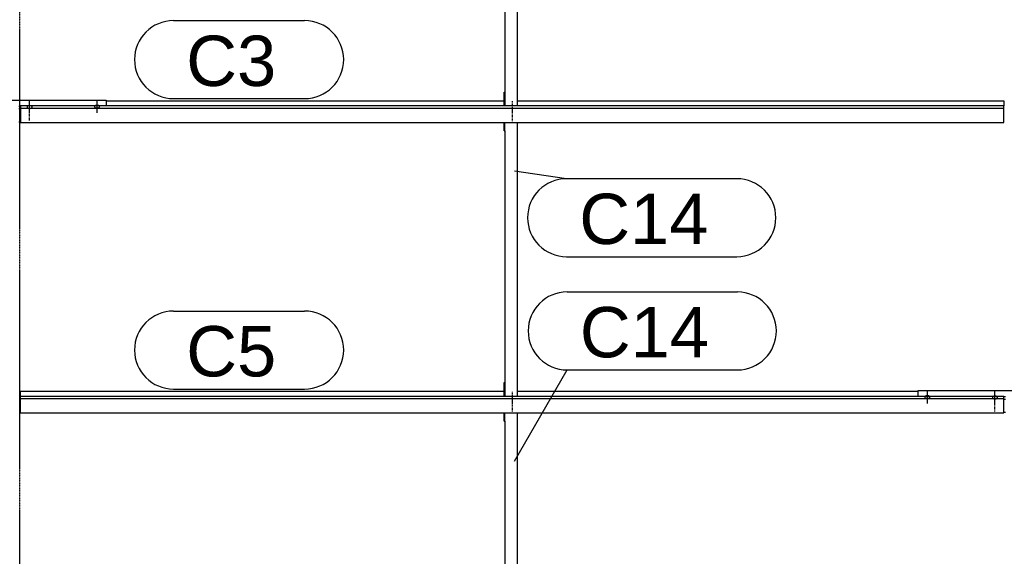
# Model space of a CAD drawing. Header units: millimetres. Extents: x -4888 to 73862, y -29046 to 15504.
# Tile 77 of 111: x 42000 to 45498, y 2781 to 4690. Entities that reach past the tile are written whole.
import ezdxf

# ---------------------------------------------------------------- set-up
doc = ezdxf.new("R2010")
doc.units = ezdxf.units.MM
doc.linetypes.add('DXK_LINE_DOT2', pattern=[3.9198, 1.9599, -1.9599])
doc.linetypes.add('DXK_LINE_DOT3', pattern=[5.9187, 2.979, -0.9799, 0.9799, -0.9799])
doc.styles.add('Arial', font='ARIAL.TTF', dxfattribs={"height": 0.2})

# ---------------------------------------------------------------- blocks, each defined once
blk = doc.blocks.new('Part-1953139-18680 - 1282')
at = {"color": 3, "linetype": 'Continuous'}
for p, q in [((43722, 4295), (43722, 4324.5)), ((43724, 4295), (43724, 4324.5)), ((43769, 3349.9), (43769, 4324.5)), ((43722, 4295), (43724, 4295)), ((43724, 4295), (43724, 3349.9)), ((43722, 3349.9), (43722, 3399.3)), ((43722, 3399.3), (43724, 3399.3))]:
    blk.add_line(p, q, dxfattribs=at)
blk = doc.blocks.new('Bolt-1953139-18033 - 1282')
at = {"color": 5, "linetype": 'Continuous'}
for p, q in [((42026.2, 4380.1), (42026, 4379.6)), ((42026, 4379.6), (42026, 4379.1)), ((42026, 4379.1), (42026, 4378.7)), ((42026, 4378.7), (42026.2, 4378.2)), ((42026.4, 4380.5), (42026.2, 4380.1)), ((42026.2, 4378.2), (42026.4, 4377.7)), ((42026.7, 4381), (42026.4, 4380.5)), ((42026.4, 4377.7), (42026.7, 4377.3)), ((42027.1, 4381.4), (42026.7, 4381)), ((42026.7, 4377.3), (42027.1, 4376.9)), ((42027.5, 4381.8), (42027.1, 4381.4)), ((42027.1, 4376.9), (42027.5, 4376.5)), ((42028, 4382.2), (42027.5, 4381.8)), ((42027.5, 4376.5), (42028, 4376.1)), ((42028.6, 4382.5), (42028, 4382.2)), ((42028, 4376.1), (42028.6, 4375.7)), ((42029.3, 4382.8), (42028.6, 4382.5)), ((42028.6, 4375.7), (42029.3, 4375.4)), ((42030, 4383.1), (42029.3, 4382.8)), ((42029.3, 4375.4), (42030, 4375.1)), ((42030.8, 4383.3), (42030, 4383.1)), ((42030, 4375.1), (42030.8, 4374.9)), ((42031.6, 4383.6), (42030.8, 4383.3)), ((42030.8, 4374.9), (42031.6, 4374.7)), ((42032.4, 4383.7), (42031.6, 4383.6)), ((42031.6, 4374.7), (42032.4, 4374.5)), ((42033.2, 4383.8), (42032.4, 4383.7)), ((42032.4, 4374.5), (42033.2, 4374.4)), ((42034.1, 4383.9), (42033.2, 4383.8)), ((42033.2, 4374.4), (42034.1, 4374.4)), ((42035, 4383.9), (42034.1, 4383.9)), ((42034.1, 4374.4), (42035, 4374.3)), ((42035, 4359.4), (42035, 4401.7)), ((42035.9, 4383.9), (42035, 4383.9)), ((42035, 4374.3), (42035.9, 4374.4)), ((42036.8, 4383.8), (42035.9, 4383.9)), ((42035.9, 4374.4), (42036.8, 4374.4)), ((42037.6, 4383.7), (42036.8, 4383.8)), ((42036.8, 4374.4), (42037.6, 4374.5)), ((42038.4, 4383.6), (42037.6, 4383.7)), ((42037.6, 4374.5), (42038.4, 4374.7)), ((42039.2, 4383.3), (42038.4, 4383.6)), ((42038.4, 4374.7), (42039.2, 4374.9)), ((42040, 4383.1), (42039.2, 4383.3)), ((42039.2, 4374.9), (42040, 4375.1)), ((42040.7, 4382.8), (42040, 4383.1)), ((42040, 4375.1), (42040.7, 4375.4)), ((42041.4, 4382.5), (42040.7, 4382.8)), ((42040.7, 4375.4), (42041.4, 4375.7)), ((42042, 4382.2), (42041.4, 4382.5)), ((42041.4, 4375.7), (42042, 4376.1)), ((42042.5, 4381.8), (42042, 4382.2)), ((42042, 4376.1), (42042.5, 4376.5)), ((42042.9, 4381.4), (42042.5, 4381.8)), ((42042.5, 4376.5), (42042.9, 4376.9)), ((42043.3, 4381), (42042.9, 4381.4)), ((42042.9, 4376.9), (42043.3, 4377.3)), ((42043.6, 4380.5), (42043.3, 4381)), ((42043.3, 4377.3), (42043.6, 4377.7)), ((42043.8, 4380.1), (42043.6, 4380.5)), ((42043.6, 4377.7), (42043.8, 4378.2)), ((42044, 4379.6), (42043.8, 4380.1)), ((42043.8, 4378.2), (42044, 4378.7)), ((42044, 4379.1), (42044, 4379.6)), ((42044, 4378.7), (42044, 4379.1))]:
    blk.add_line(p, q, dxfattribs=at)
blk = doc.blocks.new('Bolt-1953139-18056 - 1282')
at = {"color": 5, "linetype": 'Continuous'}
for p, q in [((45465, 3326.5), (45465, 3368.9)), ((45456.2, 3347.2), (45456, 3346.7)), ((45456, 3346.7), (45456, 3346.3)), ((45456, 3346.3), (45456, 3345.8)), ((45456, 3345.8), (45456.2, 3345.3)), ((45456.4, 3347.7), (45456.2, 3347.2)), ((45456.2, 3345.3), (45456.4, 3344.9)), ((45456.7, 3348.1), (45456.4, 3347.7)), ((45456.4, 3344.9), (45456.7, 3344.4)), ((45457.1, 3348.5), (45456.7, 3348.1)), ((45456.7, 3344.4), (45457.1, 3344)), ((45457.5, 3348.9), (45457.1, 3348.5)), ((45457.1, 3344), (45457.5, 3343.6)), ((45458, 3349.3), (45457.5, 3348.9)), ((45457.5, 3343.6), (45458, 3343.2)), ((45458.6, 3349.7), (45458, 3349.3)), ((45458, 3343.2), (45458.6, 3342.9)), ((45459.3, 3350), (45458.6, 3349.7)), ((45458.6, 3342.9), (45459.3, 3342.6)), ((45460, 3350.3), (45459.3, 3350)), ((45459.3, 3342.6), (45460, 3342.3)), ((45460.8, 3350.5), (45460, 3350.3)), ((45460, 3342.3), (45460.8, 3342)), ((45461.6, 3350.7), (45460.8, 3350.5)), ((45460.8, 3342), (45461.6, 3341.8)), ((45462.4, 3350.9), (45461.6, 3350.7)), ((45461.6, 3341.8), (45462.4, 3341.7)), ((45463.2, 3351), (45462.4, 3350.9)), ((45462.4, 3341.7), (45463.2, 3341.6)), ((45464.1, 3351), (45463.2, 3351)), ((45463.2, 3341.6), (45464.1, 3341.5)), ((45465, 3351.1), (45464.1, 3351)), ((45464.1, 3341.5), (45465, 3341.5)), ((45465.9, 3351), (45465, 3351.1)), ((45465, 3341.5), (45465.9, 3341.5)), ((45466.8, 3351), (45465.9, 3351)), ((45465.9, 3341.5), (45466.8, 3341.6)), ((45467.6, 3350.9), (45466.8, 3351)), ((45466.8, 3341.6), (45467.6, 3341.7)), ((45468.4, 3350.7), (45467.6, 3350.9)), ((45467.6, 3341.7), (45468.4, 3341.8)), ((45469.2, 3350.5), (45468.4, 3350.7)), ((45468.4, 3341.8), (45469.2, 3342)), ((45470, 3350.3), (45469.2, 3350.5)), ((45469.2, 3342), (45470, 3342.3)), ((45470.7, 3350), (45470, 3350.3)), ((45470, 3342.3), (45470.7, 3342.6)), ((45471.4, 3349.7), (45470.7, 3350)), ((45470.7, 3342.6), (45471.4, 3342.9)), ((45472, 3349.3), (45471.4, 3349.7)), ((45471.4, 3342.9), (45472, 3343.2)), ((45472.5, 3348.9), (45472, 3349.3)), ((45472, 3343.2), (45472.5, 3343.6)), ((45472.9, 3348.5), (45472.5, 3348.9)), ((45472.5, 3343.6), (45472.9, 3344)), ((45473.3, 3348.1), (45472.9, 3348.5)), ((45472.9, 3344), (45473.3, 3344.4)), ((45473.6, 3347.7), (45473.3, 3348.1)), ((45473.3, 3344.4), (45473.6, 3344.9)), ((45473.8, 3347.2), (45473.6, 3347.7)), ((45473.6, 3344.9), (45473.8, 3345.3)), ((45474, 3346.7), (45473.8, 3347.2)), ((45473.8, 3345.3), (45474, 3345.8)), ((45474, 3346.3), (45474, 3346.7)), ((45474, 3345.8), (45474, 3346.3))]:
    blk.add_line(p, q, dxfattribs=at)
blk = doc.blocks.new('Bolt-1953139-18057 - 1282')
at = {"color": 5, "linetype": 'DXK_LINE_DOT2'}
blk.add_line((45465, 3296.7), (45465, 3339.1), dxfattribs=at)
blk = doc.blocks.new('GridLine-1953139-4953 - 1282')
at = {"color": 174, "linetype": 'DXK_LINE_DOT3'}
blk.add_line((42000, -1750), (42000, 12340), dxfattribs=at)
blk = doc.blocks.new('Part-1953139-17168 - 1282')
at = {"color": 3, "linetype": 'Continuous'}
for p, q in [((42003, 3349.9), (42003, 3368.6)), ((42003, 3368.6), (43722, 3368.6)), ((43769, 3368.6), (45193, 3368.6)), ((42003, 3291.7), (42003, 3349.9)), ((45497, 3349.9), (42003, 3349.9)), ((42003, 3342.5), (45497, 3342.5)), ((45497, 3291.7), (45497, 3349.9)), ((42003, 3291.7), (45497, 3291.7))]:
    blk.add_line(p, q, dxfattribs=at)
blk = doc.blocks.new('Part-1953139-17169 - 1282')
at = {"color": 3, "linetype": 'Continuous'}
for p, q in [((42003, 4382.8), (42003, 4324.5)), ((45497, 4382.8), (42003, 4382.8)), ((42003, 4375.3), (45497, 4375.3)), ((42307, 4401.5), (43722, 4401.5)), ((43769, 4401.5), (45497, 4401.5)), ((45497, 4401.5), (45497, 4382.8)), ((45497, 4324.5), (45497, 4382.8)), ((42003, 4324.5), (45497, 4324.5))]:
    blk.add_line(p, q, dxfattribs=at)
blk = doc.blocks.new('Part-1953139-18677 - 1282')
at = {"color": 3, "linetype": 'Continuous'}
for p, q in [((43722, 3262.1), (43722, 3291.7)), ((43724, 3262.1), (43724, 3291.7)), ((43769, 2317.1), (43769, 3291.7)), ((43722, 3262.1), (43724, 3262.1)), ((43724, 3262.1), (43724, 2317.1)), ((43722, 2317.1), (43722, 2366.4)), ((43722, 2366.4), (43724, 2366.4))]:
    blk.add_line(p, q, dxfattribs=at)
blk = doc.blocks.new('Part-1953139-18683 - 1282')
at = {"color": 3, "linetype": 'Continuous'}
for p, q in [((43722, 5099.2), (43722, 5128.8)), ((43724, 5099.2), (43724, 5128.8)), ((43769, 4382.8), (43769, 5128.8)), ((43722, 5099.2), (43724, 5099.2)), ((43724, 5099.2), (43724, 4382.8)), ((43722, 4382.8), (43722, 4432.1)), ((43722, 4432.1), (43724, 4432.1))]:
    blk.add_line(p, q, dxfattribs=at)
blk = doc.blocks.new('Bolt-1953139-18037 - 1282')
at = {"color": 5, "linetype": 'Continuous'}
for p, q in [((42266.2, 4381.4), (42266, 4380.9)), ((42266, 4380.9), (42266, 4380.5)), ((42266, 4380.5), (42266, 4380)), ((42266, 4380), (42266.2, 4379.5)), ((42266.4, 4381.9), (42266.2, 4381.4)), ((42266.2, 4379.5), (42266.4, 4379.1)), ((42266.7, 4382.3), (42266.4, 4381.9)), ((42266.4, 4379.1), (42266.7, 4378.6)), ((42267.1, 4382.7), (42266.7, 4382.3)), ((42266.7, 4378.6), (42267.1, 4378.2)), ((42267.5, 4383.1), (42267.1, 4382.7)), ((42267.1, 4378.2), (42267.5, 4377.8)), ((42268, 4383.5), (42267.5, 4383.1)), ((42267.5, 4377.8), (42268, 4377.4)), ((42268.6, 4383.9), (42268, 4383.5)), ((42268, 4377.4), (42268.6, 4377.1)), ((42269.3, 4384.2), (42268.6, 4383.9)), ((42268.6, 4377.1), (42269.3, 4376.8)), ((42270, 4384.5), (42269.3, 4384.2)), ((42269.3, 4376.8), (42270, 4376.5)), ((42270.8, 4384.7), (42270, 4384.5)), ((42270, 4376.5), (42270.8, 4376.3)), ((42271.6, 4384.9), (42270.8, 4384.7)), ((42270.8, 4376.3), (42271.6, 4376.1)), ((42272.4, 4385.1), (42271.6, 4384.9)), ((42271.6, 4376.1), (42272.4, 4375.9)), ((42273.2, 4385.2), (42272.4, 4385.1)), ((42272.4, 4375.9), (42273.2, 4375.8)), ((42274.1, 4385.2), (42273.2, 4385.2)), ((42273.2, 4375.8), (42274.1, 4375.7)), ((42275, 4385.3), (42274.1, 4385.2)), ((42274.1, 4375.7), (42275, 4375.7)), ((42275, 4358), (42275, 4400.3)), ((42275.9, 4385.2), (42275, 4385.3)), ((42275, 4375.7), (42275.9, 4375.7)), ((42276.8, 4385.2), (42275.9, 4385.2)), ((42275.9, 4375.7), (42276.8, 4375.8)), ((42277.6, 4385.1), (42276.8, 4385.2)), ((42276.8, 4375.8), (42277.6, 4375.9)), ((42278.4, 4384.9), (42277.6, 4385.1)), ((42277.6, 4375.9), (42278.4, 4376.1)), ((42279.2, 4384.7), (42278.4, 4384.9)), ((42278.4, 4376.1), (42279.2, 4376.3)), ((42280, 4384.5), (42279.2, 4384.7)), ((42279.2, 4376.3), (42280, 4376.5)), ((42280.7, 4384.2), (42280, 4384.5)), ((42280, 4376.5), (42280.7, 4376.8)), ((42281.4, 4383.9), (42280.7, 4384.2)), ((42280.7, 4376.8), (42281.4, 4377.1)), ((42282, 4383.5), (42281.4, 4383.9)), ((42281.4, 4377.1), (42282, 4377.4)), ((42282.5, 4383.1), (42282, 4383.5)), ((42282, 4377.4), (42282.5, 4377.8)), ((42282.9, 4382.7), (42282.5, 4383.1)), ((42282.5, 4377.8), (42282.9, 4378.2)), ((42283.3, 4382.3), (42282.9, 4382.7)), ((42282.9, 4378.2), (42283.3, 4378.6)), ((42283.6, 4381.9), (42283.3, 4382.3)), ((42283.3, 4378.6), (42283.6, 4379.1)), ((42283.8, 4381.4), (42283.6, 4381.9)), ((42283.6, 4379.1), (42283.8, 4379.5)), ((42284, 4380.9), (42283.8, 4381.4)), ((42283.8, 4379.5), (42284, 4380)), ((42284, 4380.5), (42284, 4380.9)), ((42284, 4380), (42284, 4380.5))]:
    blk.add_line(p, q, dxfattribs=at)
blk = doc.blocks.new('Part-1953139-18032 - 1282')
at = {"color": 3, "linetype": 'Continuous'}
for p, q in [((41693, 4382.8), (41693, 4403.9)), ((41693, 4403.9), (42307, 4403.9)), ((41997, 4382), (42003, 4382)), ((41997, 4373.5), (42003, 4373.5)), ((42307, 4403.9), (42307, 4382.8)), ((41997, 4327), (42003, 4327))]:
    blk.add_line(p, q, dxfattribs=at)
blk = doc.blocks.new('Bolt-1953139-18034 - 1282')
at = {"color": 5, "linetype": 'DXK_LINE_DOT2'}
blk.add_line((42035, 4329.6), (42035, 4371.9), dxfattribs=at)
blk = doc.blocks.new('Part-1953139-18053 - 1282')
at = {"color": 3, "linetype": 'Continuous'}
for p, q in [((45193, 3349.9), (45193, 3371)), ((45193, 3371), (45807, 3371)), ((45807, 3371), (45807, 3349.9)), ((45497, 3349.2), (45503, 3349.2)), ((45497, 3340.7), (45503, 3340.7)), ((45497, 3294.1), (45503, 3294.1))]:
    blk.add_line(p, q, dxfattribs=at)
blk = doc.blocks.new('Bolt-1953139-18059 - 1282')
at = {"color": 5, "linetype": 'Continuous'}
for p, q in [((45225, 3325.1), (45225, 3367.4)), ((45216.2, 3348.6), (45216, 3348.1)), ((45216, 3348.1), (45216, 3347.6)), ((45216, 3347.6), (45216, 3347.2)), ((45216, 3347.2), (45216.2, 3346.7)), ((45216.4, 3349), (45216.2, 3348.6)), ((45216.2, 3346.7), (45216.4, 3346.2)), ((45216.7, 3349.5), (45216.4, 3349)), ((45216.4, 3346.2), (45216.7, 3345.8)), ((45217.1, 3349.9), (45216.7, 3349.5)), ((45216.7, 3345.8), (45217.1, 3345.4)), ((45217.5, 3350.3), (45217.1, 3349.9)), ((45217.1, 3345.4), (45217.5, 3345)), ((45218, 3350.7), (45217.5, 3350.3)), ((45217.5, 3345), (45218, 3344.6)), ((45218.6, 3351), (45218, 3350.7)), ((45218, 3344.6), (45218.6, 3344.2)), ((45219.3, 3351.3), (45218.6, 3351)), ((45218.6, 3344.2), (45219.3, 3343.9)), ((45220, 3351.6), (45219.3, 3351.3)), ((45219.3, 3343.9), (45220, 3343.6)), ((45220.8, 3351.8), (45220, 3351.6)), ((45220, 3343.6), (45220.8, 3343.4)), ((45221.6, 3352), (45220.8, 3351.8)), ((45220.8, 3343.4), (45221.6, 3343.2)), ((45222.4, 3352.2), (45221.6, 3352)), ((45221.6, 3343.2), (45222.4, 3343)), ((45223.2, 3352.3), (45222.4, 3352.2)), ((45222.4, 3343), (45223.2, 3342.9)), ((45224.1, 3352.4), (45223.2, 3352.3)), ((45223.2, 3342.9), (45224.1, 3342.9)), ((45225, 3352.4), (45224.1, 3352.4)), ((45224.1, 3342.9), (45225, 3342.8)), ((45225.9, 3352.4), (45225, 3352.4)), ((45225, 3342.8), (45225.9, 3342.9)), ((45226.8, 3352.3), (45225.9, 3352.4)), ((45225.9, 3342.9), (45226.8, 3342.9)), ((45227.6, 3352.2), (45226.8, 3352.3)), ((45226.8, 3342.9), (45227.6, 3343)), ((45228.4, 3352), (45227.6, 3352.2)), ((45227.6, 3343), (45228.4, 3343.2)), ((45229.2, 3351.8), (45228.4, 3352)), ((45228.4, 3343.2), (45229.2, 3343.4)), ((45230, 3351.6), (45229.2, 3351.8)), ((45229.2, 3343.4), (45230, 3343.6)), ((45230.7, 3351.3), (45230, 3351.6)), ((45230, 3343.6), (45230.7, 3343.9)), ((45231.4, 3351), (45230.7, 3351.3)), ((45230.7, 3343.9), (45231.4, 3344.2)), ((45232, 3350.7), (45231.4, 3351)), ((45231.4, 3344.2), (45232, 3344.6)), ((45232.5, 3350.3), (45232, 3350.7)), ((45232, 3344.6), (45232.5, 3345)), ((45232.9, 3349.9), (45232.5, 3350.3)), ((45232.5, 3345), (45232.9, 3345.4)), ((45233.3, 3349.5), (45232.9, 3349.9)), ((45232.9, 3345.4), (45233.3, 3345.8)), ((45233.6, 3349), (45233.3, 3349.5)), ((45233.3, 3345.8), (45233.6, 3346.2)), ((45233.8, 3348.6), (45233.6, 3349)), ((45233.6, 3346.2), (45233.8, 3346.7)), ((45234, 3348.1), (45233.8, 3348.6)), ((45233.8, 3346.7), (45234, 3347.2)), ((45234, 3347.6), (45234, 3348.1)), ((45234, 3347.2), (45234, 3347.6))]:
    blk.add_line(p, q, dxfattribs=at)
blk = doc.blocks.new('Bolt-1953139-18678 - 1282')
at = {"color": 5, "linetype": 'DXK_LINE_DOT2'}
blk.add_line((43750, 3337), (43750, 3294.6), dxfattribs=at)
blk = doc.blocks.new('Bolt-1953139-18679 - 1282')
at = {"color": 5, "linetype": 'DXK_LINE_DOT2'}
blk.add_line((43750, 3366.8), (43750, 3324.4), dxfattribs=at)
blk = doc.blocks.new('Bolt-1953139-18681 - 1282')
at = {"color": 5, "linetype": 'DXK_LINE_DOT2'}
blk.add_line((43750, 4369.8), (43750, 4327.5), dxfattribs=at)
blk = doc.blocks.new('Bolt-1953139-18682 - 1282')
at = {"color": 5, "linetype": 'DXK_LINE_DOT2'}
blk.add_line((43750, 4399.6), (43750, 4357.3), dxfattribs=at)
blk = doc.blocks.new('Mark-1953139-19710 - 1282')
at = {"color": 136, "linetype": 'Continuous'}
for p, q in [((43757.8, 4152.1), (43943.2, 4124.4)), ((43943.2, 4124.4), (44547.9, 4124.4)), ((43943.2, 3846.9), (44547.9, 3846.9))]:
    blk.add_line(p, q, dxfattribs=at)
for centre, start, end in [((43943.2, 3985.6), 90, 270), ((44547.9, 3985.6), 270, 90)]:
    blk.add_arc(centre, 138.7, start, end, dxfattribs=at)
at = {"color": 0}
blk.add_wipeout([(44446.7, 3891.9), (44446.7, 4079.4), (43988.2, 4079.4), (43988.2, 3891.9)], dxfattribs=at)
blk.add_wipeout([(44446.7, 3891.9), (44446.7, 4079.4), (43988.2, 4079.4), (43988.2, 3891.9)], dxfattribs=at)
at = {"color": 2, "style": 'Arial'}
blk.add_text('C14', height=179.08, dxfattribs=at).set_placement((43988.2, 3891.9))
blk = doc.blocks.new('Mark-1953139-19336 - 1282')
at = {"color": 136, "linetype": 'Continuous'}
for p, q in [((42546.7, 3653.6), (43012.5, 3653.6)), ((42546.7, 3376.1), (43012.5, 3376.1))]:
    blk.add_line(p, q, dxfattribs=at)
for centre, start, end in [((42546.7, 3514.9), 90, 270), ((43012.5, 3514.9), 270, 90)]:
    blk.add_arc(centre, 138.7, start, end, dxfattribs=at)
at = {"color": 0}
blk.add_wipeout([(42911.3, 3421.1), (42911.3, 3608.6), (42591.7, 3608.6), (42591.7, 3421.1)], dxfattribs=at)
blk.add_wipeout([(42911.3, 3421.1), (42911.3, 3608.6), (42591.7, 3608.6), (42591.7, 3421.1)], dxfattribs=at)
at = {"color": 2, "style": 'Arial'}
blk.add_text('C5', height=179.08, dxfattribs=at).set_placement((42591.7, 3421.1))
blk = doc.blocks.new('Mark-1953139-19337 - 1282')
at = {"color": 136, "linetype": 'Continuous'}
for p, q in [((42546.7, 4686.5), (43012.5, 4686.5)), ((42546.7, 4409), (43012.5, 4409))]:
    blk.add_line(p, q, dxfattribs=at)
for centre, start, end in [((42546.7, 4547.7), 90, 270), ((43012.5, 4547.7), 270, 90)]:
    blk.add_arc(centre, 138.7, start, end, dxfattribs=at)
at = {"color": 0}
blk.add_wipeout([(42911.3, 4454), (42911.3, 4641.5), (42591.7, 4641.5), (42591.7, 4454)], dxfattribs=at)
blk.add_wipeout([(42911.3, 4454), (42911.3, 4641.5), (42591.7, 4641.5), (42591.7, 4454)], dxfattribs=at)
at = {"color": 2, "style": 'Arial'}
blk.add_text('C3', height=179.08, dxfattribs=at).set_placement((42591.7, 4454))
blk = doc.blocks.new('Mark-1953139-19709 - 1282')
at = {"color": 136, "linetype": 'Continuous'}
for p, q in [((43945.3, 3721.5), (44550, 3721.5)), ((43757.8, 3119.3), (43945.3, 3444)), ((43945.3, 3444), (44550, 3444))]:
    blk.add_line(p, q, dxfattribs=at)
for centre, start, end in [((43945.3, 3582.8), 90, 270), ((44550, 3582.8), 270, 90)]:
    blk.add_arc(centre, 138.7, start, end, dxfattribs=at)
at = {"color": 0}
blk.add_wipeout([(44448.8, 3489), (44448.8, 3676.5), (43990.3, 3676.5), (43990.3, 3489)], dxfattribs=at)
blk.add_wipeout([(44448.8, 3489), (44448.8, 3676.5), (43990.3, 3676.5), (43990.3, 3489)], dxfattribs=at)
at = {"color": 2, "style": 'Arial'}
blk.add_text('C14', height=179.08, dxfattribs=at).set_placement((43990.3, 3489))

msp = doc.modelspace()

# ---------------------------------------------------------------- block references
for name in ['GridLine-1953139-4953 - 1282', 'Part-1953139-18683 - 1282', 'Part-1953139-18032 - 1282', 'Part-1953139-17169 - 1282', 'Bolt-1953139-18033 - 1282', 'Bolt-1953139-18037 - 1282', 'Bolt-1953139-18682 - 1282', 'Bolt-1953139-18034 - 1282', 'Bolt-1953139-18681 - 1282', 'Part-1953139-18680 - 1282', 'Part-1953139-17168 - 1282', 'Bolt-1953139-18679 - 1282', 'Part-1953139-18053 - 1282', 'Bolt-1953139-18059 - 1282', 'Bolt-1953139-18056 - 1282', 'Bolt-1953139-18678 - 1282', 'Bolt-1953139-18057 - 1282', 'Part-1953139-18677 - 1282']:
    msp.add_blockref(name, (0, 0))

# ---------------------------------------------------------------- next in the draw order: block references
for name in ['Mark-1953139-19337 - 1282', 'Mark-1953139-19710 - 1282', 'Mark-1953139-19709 - 1282', 'Mark-1953139-19336 - 1282']:
    msp.add_blockref(name, (0, 0))

doc.saveas('drawing.dxf')
